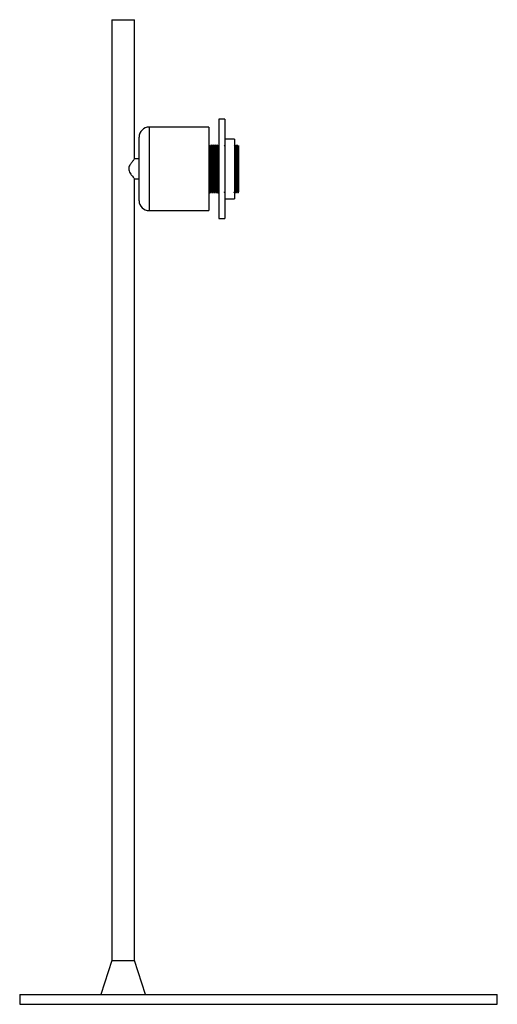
# Paper-space layout '_Izquierda' of a CAD drawing. Header units: millimetres. Extents: x -120 to 120, y 0 to 495.
import ezdxf

# ---------------------------------------------------------------- set-up
doc = ezdxf.new("R2010")
doc.units = ezdxf.units.MM

psp = doc.layouts.new('_Izquierda')

# ---------------------------------------------------------------- linework, layer by layer
at = {"color": 7, "linetype": 'Continuous', "lineweight": 25}
for p, q in [((-73.73, 495), (-73.73, 22)), ((-73.73, 495), (-62.27, 495)), ((-62.27, 424.99), (-62.27, 495)), ((-25, 441), (-55, 441)), ((-25, 441), (-25, 399)), ((-17, 445), (-20, 445)), ((-20, 445), (-20, 395)), ((-17, 445), (-17, 395)), ((-60, 404), (-60, 436)), ((-24.75, 432), (-25, 432)), ((-24.19, 431.46), (-24.44, 431.46)), ((-23.75, 432), (-23.88, 432)), ((-23.19, 431.46), (-23.44, 431.46)), ((-22.75, 432), (-22.88, 432)), ((-22.19, 431.46), (-22.44, 431.46)), ((-21.75, 432), (-21.88, 432)), ((-21.19, 431.46), (-21.44, 431.46)), ((-20.75, 432), (-20.88, 432)), ((-20.19, 431.46), (-20.44, 431.46)), ((-12, 435), (-17, 435)), ((-12, 435), (-12, 405)), ((-11.75, 432), (-11.88, 432)), ((-11.19, 431.46), (-11.44, 431.46)), ((-10.75, 432), (-10.88, 432)), ((-10.19, 431.46), (-10.44, 431.46)), ((-60, 425), (-62.28, 425)), ((-20.88, 420), (-20, 420)), ((-62.32, 415), (-60, 415)), ((-62.27, 22), (-62.27, 415.05)), ((-25, 408), (-24.25, 408)), ((-23.94, 408.54), (-23.69, 408.54)), ((-23.38, 408), (-23.25, 408)), ((-22.94, 408.54), (-22.69, 408.54)), ((-22.38, 408), (-22.25, 408)), ((-21.94, 408.54), (-21.69, 408.54)), ((-21.38, 408), (-21.25, 408)), ((-20.94, 408.54), (-20.69, 408.54)), ((-20.63, 408), (-20, 408)), ((-11.94, 408.54), (-11.69, 408.54)), ((-11.38, 408), (-11.25, 408)), ((-10.94, 408.54), (-10.69, 408.54)), ((-10.38, 408), (-10.25, 408)), ((-17, 405), (-12, 405)), ((-55, 399), (-25, 399)), ((-20, 395), (-17, 395)), ((-73.73, 22), (-79.25, 5)), ((-73.73, 22), (-62.27, 22)), ((-56.75, 5), (-62.27, 22)), ((-120, 5), (-120, 0)), ((-120, 5), (120, 5)), ((120, 0), (120, 5)), ((-120, 0), (120, 0))]:
    psp.add_line(p, q, dxfattribs=at)
at = {"color": 8, "linetype": 'Continuous', "lineweight": 25}
psp.add_line((-55, 441), (-55, 399), dxfattribs=at)
at = {"color": 7, "linetype": 'Continuous', "lineweight": 25}
for centre, start, end in [((-55, 436), 90, 180), ((-55, 404), 180, 270)]:
    psp.add_arc(centre, 5, start, end, dxfattribs=at)
for points, knots in [([(-24.43, 431.46), (-24.49, 431.55), (-24.59, 431.73), (-24.69, 431.91), (-24.75, 432)], [0, 0, 0, 0, 0.499998, 1, 1, 1, 1]), ([(-24.75, 431.97), (-24.73, 431.89), (-24.71, 431.74), (-24.67, 430.5), (-24.63, 428.58), (-24.58, 426.07), (-24.54, 423.14), (-24.5, 420), (-24.46, 416.86), (-24.42, 413.93), (-24.37, 411.42), (-24.33, 409.47), (-24.29, 408.33), (-24.26, 407.87), (-24.25, 408.02), (-24.25, 408.03)], [0, 0, 0, 0, 0.075918, 0.160211, 0.243065, 0.325918, 0.410211, 0.493065, 0.575918, 0.660211, 0.743065, 0.825918, 0.910211, 0.993065, 1, 1, 1, 1]), ([(-24.43, 431.43), (-24.42, 431.36), (-24.4, 431.21), (-24.35, 430.03), (-24.31, 428.2), (-24.27, 425.8), (-24.23, 423), (-24.19, 420), (-24.15, 417), (-24.1, 414.2), (-24.06, 411.8), (-24.02, 409.97), (-23.98, 408.77), (-23.95, 408.62), (-23.94, 408.54)], [0, 0, 0, 0, 0.076455, 0.161335, 0.244767, 0.328199, 0.41308, 0.496511, 0.579943, 0.664824, 0.748256, 0.831688, 0.916568, 1, 1, 1, 1]), ([(-23.88, 432), (-23.93, 431.91), (-24.03, 431.73), (-24.14, 431.55), (-24.19, 431.46)], [0, 0, 0, 0, 0.502728, 1, 1, 1, 1]), ([(-24.19, 431.46), (-24.17, 431.38), (-24.15, 431.23), (-24.1, 430.03), (-24.06, 428.2), (-24.02, 425.8), (-23.98, 423), (-23.94, 420), (-23.9, 417), (-23.85, 414.2), (-23.81, 411.8), (-23.77, 409.97), (-23.73, 408.79), (-23.7, 408.64), (-23.69, 408.57)], [0, 0, 0, 0, 0.083432, 0.168312, 0.251744, 0.335176, 0.420057, 0.503489, 0.58692, 0.671801, 0.755233, 0.838665, 0.923545, 1, 1, 1, 1]), ([(-23.88, 431.97), (-23.88, 431.98), (-23.86, 432.13), (-23.83, 431.67), (-23.79, 430.53), (-23.75, 428.58), (-23.71, 426.07), (-23.67, 423.14), (-23.63, 420), (-23.58, 416.86), (-23.54, 413.93), (-23.5, 411.42), (-23.46, 409.5), (-23.42, 408.24), (-23.39, 408.08), (-23.38, 408)], [0, 0, 0, 0, 0.006888, 0.089171, 0.172883, 0.255166, 0.337449, 0.421161, 0.503444, 0.585727, 0.669439, 0.751722, 0.834005, 0.917717, 1, 1, 1, 1]), ([(-23.43, 431.46), (-23.49, 431.55), (-23.59, 431.73), (-23.69, 431.91), (-23.75, 432)], [0, 0, 0, 0, 0.499998, 1, 1, 1, 1]), ([(-23.75, 431.97), (-23.73, 431.89), (-23.71, 431.74), (-23.67, 430.5), (-23.63, 428.58), (-23.58, 426.07), (-23.54, 423.14), (-23.5, 420), (-23.46, 416.86), (-23.42, 413.93), (-23.38, 411.42), (-23.33, 409.47), (-23.29, 408.33), (-23.26, 407.87), (-23.25, 408.02), (-23.25, 408.03)], [0, 0, 0, 0, 0.075918, 0.160211, 0.243065, 0.325918, 0.410211, 0.493065, 0.575918, 0.660211, 0.743065, 0.825918, 0.910211, 0.993065, 1, 1, 1, 1]), ([(-23.43, 431.43), (-23.42, 431.36), (-23.4, 431.21), (-23.35, 430.03), (-23.31, 428.2), (-23.27, 425.8), (-23.23, 423), (-23.19, 420), (-23.15, 417), (-23.1, 414.2), (-23.06, 411.8), (-23.02, 409.97), (-22.98, 408.77), (-22.95, 408.62), (-22.94, 408.54)], [0, 0, 0, 0, 0.076455, 0.161335, 0.244767, 0.328199, 0.41308, 0.496511, 0.579943, 0.664824, 0.748256, 0.831688, 0.916568, 1, 1, 1, 1]), ([(-22.88, 432), (-22.93, 431.91), (-23.03, 431.73), (-23.14, 431.55), (-23.19, 431.46)], [0, 0, 0, 0, 0.502728, 1, 1, 1, 1]), ([(-23.19, 431.46), (-23.17, 431.38), (-23.15, 431.23), (-23.1, 430.03), (-23.06, 428.2), (-23.02, 425.8), (-22.98, 423), (-22.94, 420), (-22.9, 417), (-22.85, 414.2), (-22.81, 411.8), (-22.77, 409.97), (-22.73, 408.79), (-22.7, 408.64), (-22.69, 408.57)], [0, 0, 0, 0, 0.083432, 0.168312, 0.251744, 0.335176, 0.420057, 0.503489, 0.58692, 0.671801, 0.755233, 0.838665, 0.923545, 1, 1, 1, 1]), ([(-22.88, 431.97), (-22.88, 431.98), (-22.86, 432.13), (-22.83, 431.67), (-22.79, 430.53), (-22.75, 428.58), (-22.71, 426.07), (-22.67, 423.14), (-22.63, 420), (-22.58, 416.86), (-22.54, 413.93), (-22.5, 411.42), (-22.46, 409.5), (-22.42, 408.24), (-22.39, 408.08), (-22.38, 408)], [0, 0, 0, 0, 0.006888, 0.089171, 0.172883, 0.255166, 0.337449, 0.421161, 0.503444, 0.585727, 0.669439, 0.751722, 0.834005, 0.917717, 1, 1, 1, 1]), ([(-22.43, 431.46), (-22.49, 431.55), (-22.59, 431.73), (-22.69, 431.91), (-22.75, 432)], [0, 0, 0, 0, 0.499998, 1, 1, 1, 1]), ([(-22.75, 431.97), (-22.73, 431.89), (-22.71, 431.74), (-22.67, 430.5), (-22.63, 428.58), (-22.58, 426.07), (-22.54, 423.14), (-22.5, 420), (-22.46, 416.86), (-22.42, 413.93), (-22.38, 411.42), (-22.33, 409.47), (-22.29, 408.33), (-22.26, 407.87), (-22.25, 408.02), (-22.25, 408.03)], [0, 0, 0, 0, 0.075918, 0.160211, 0.243065, 0.325918, 0.410211, 0.493065, 0.575918, 0.660211, 0.743065, 0.825918, 0.910211, 0.993065, 1, 1, 1, 1]), ([(-22.43, 431.43), (-22.42, 431.36), (-22.4, 431.21), (-22.35, 430.03), (-22.31, 428.2), (-22.27, 425.8), (-22.23, 423), (-22.19, 420), (-22.15, 417), (-22.1, 414.2), (-22.06, 411.8), (-22.02, 409.97), (-21.98, 408.77), (-21.95, 408.62), (-21.94, 408.54)], [0, 0, 0, 0, 0.0764548, 0.1613354, 0.2447672, 0.3281991, 0.4130796, 0.4965115, 0.5799433, 0.6648239, 0.7482557, 0.8316876, 0.9165682, 1, 1, 1, 1]), ([(-21.88, 432), (-21.93, 431.91), (-22.03, 431.73), (-22.14, 431.55), (-22.19, 431.46)], [0, 0, 0, 0, 0.502728, 1, 1, 1, 1]), ([(-22.19, 431.46), (-22.17, 431.38), (-22.15, 431.23), (-22.1, 430.03), (-22.06, 428.2), (-22.02, 425.8), (-21.98, 423), (-21.94, 420), (-21.9, 417), (-21.85, 414.2), (-21.81, 411.8), (-21.77, 409.97), (-21.73, 408.79), (-21.7, 408.64), (-21.69, 408.57)], [0, 0, 0, 0, 0.083432, 0.168312, 0.251744, 0.335176, 0.420057, 0.503489, 0.58692, 0.671801, 0.755233, 0.838665, 0.923545, 1, 1, 1, 1]), ([(-21.88, 431.97), (-21.88, 431.98), (-21.86, 432.13), (-21.83, 431.67), (-21.79, 430.53), (-21.75, 428.58), (-21.71, 426.07), (-21.67, 423.14), (-21.62, 420), (-21.58, 416.86), (-21.54, 413.93), (-21.5, 411.42), (-21.46, 409.5), (-21.42, 408.24), (-21.39, 408.08), (-21.38, 408)], [0, 0, 0, 0, 0.006888, 0.089171, 0.172883, 0.255166, 0.337449, 0.421161, 0.503444, 0.585727, 0.669439, 0.751722, 0.834005, 0.917717, 1, 1, 1, 1]), ([(-21.43, 431.46), (-21.49, 431.55), (-21.59, 431.73), (-21.69, 431.91), (-21.75, 432)], [0, 0, 0, 0, 0.499998, 1, 1, 1, 1]), ([(-21.75, 432), (-21.74, 431.92), (-21.71, 431.76), (-21.67, 430.5), (-21.62, 428.58), (-21.58, 426.07), (-21.54, 423.14), (-21.5, 420), (-21.46, 416.86), (-21.42, 413.93), (-21.38, 411.42), (-21.33, 409.47), (-21.29, 408.33), (-21.26, 407.87), (-21.25, 408.02), (-21.25, 408.03)], [0, 0, 0, 0, 0.082283, 0.165995, 0.248278, 0.330561, 0.414273, 0.496556, 0.578839, 0.662551, 0.744834, 0.827117, 0.910829, 0.993112, 1, 1, 1, 1]), ([(-21.43, 431.43), (-21.42, 431.36), (-21.4, 431.21), (-21.35, 430.03), (-21.31, 428.2), (-21.27, 425.8), (-21.23, 423), (-21.19, 420), (-21.15, 417), (-21.1, 414.2), (-21.06, 411.8), (-21.02, 409.97), (-20.98, 408.77), (-20.95, 408.62), (-20.94, 408.54)], [0, 0, 0, 0, 0.076455, 0.161335, 0.244767, 0.328199, 0.41308, 0.496511, 0.579943, 0.664824, 0.748256, 0.831688, 0.916568, 1, 1, 1, 1]), ([(-20.88, 432), (-20.93, 431.91), (-21.03, 431.73), (-21.14, 431.55), (-21.19, 431.46)], [0, 0, 0, 0, 0.502728, 1, 1, 1, 1]), ([(-21.19, 431.46), (-21.17, 431.38), (-21.15, 431.23), (-21.1, 430.03), (-21.06, 428.2), (-21.02, 425.8), (-20.98, 423), (-20.94, 420), (-20.9, 417), (-20.85, 414.2), (-20.81, 411.8), (-20.77, 409.97), (-20.73, 408.79), (-20.7, 408.64), (-20.69, 408.57)], [0, 0, 0, 0, 0.083432, 0.168312, 0.251744, 0.335176, 0.420057, 0.503489, 0.58692, 0.671801, 0.755233, 0.838665, 0.923545, 1, 1, 1, 1]), ([(-20.88, 431.97), (-20.88, 431.98), (-20.86, 432.13), (-20.83, 431.67), (-20.79, 430.53), (-20.75, 428.58), (-20.71, 426.07), (-20.67, 423.14), (-20.63, 420), (-20.58, 416.86), (-20.54, 413.93), (-20.5, 411.42), (-20.46, 409.5), (-20.42, 408.24), (-20.39, 408.08), (-20.38, 408)], [0, 0, 0, 0, 0.006888, 0.089171, 0.172883, 0.255166, 0.337449, 0.421161, 0.503444, 0.585727, 0.669439, 0.751722, 0.834005, 0.917717, 1, 1, 1, 1]), ([(-20.43, 431.46), (-20.49, 431.55), (-20.59, 431.73), (-20.69, 431.91), (-20.75, 432)], [0, 0, 0, 0, 0.499998, 1, 1, 1, 1]), ([(-20.75, 431.97), (-20.73, 431.89), (-20.71, 431.74), (-20.67, 430.5), (-20.63, 428.58), (-20.58, 426.07), (-20.54, 423.14), (-20.5, 420), (-20.46, 416.86), (-20.42, 413.93), (-20.38, 411.42), (-20.33, 409.47), (-20.29, 408.33), (-20.26, 407.87), (-20.25, 408.02), (-20.25, 408.03)], [0, 0, 0, 0, 0.075918, 0.160211, 0.243065, 0.325918, 0.410211, 0.493065, 0.575918, 0.660211, 0.743065, 0.825918, 0.910211, 0.993065, 1, 1, 1, 1]), ([(-20.43, 431.43), (-20.42, 431.36), (-20.4, 431.21), (-20.35, 430.03), (-20.31, 428.2), (-20.27, 425.8), (-20.23, 423), (-20.2, 420.99), (-20.19, 420)], [0, 0, 0, 0, 0.153984, 0.324938, 0.492974, 0.66101, 0.831964, 1, 1, 1, 1]), ([(-19.88, 432), (-19.93, 431.91), (-20.03, 431.73), (-20.14, 431.55), (-20.19, 431.46)], [0, 0, 0, 0, 0.502728, 1, 1, 1, 1]), ([(-20.12, 431.97), (-20.12, 431.98), (-20.14, 432.13), (-20.15, 431.95), (-20.17, 431.49), (-20.17, 431.44)], [0, 0, 0, 0, 0.068914, 0.892214, 1, 1, 1, 1]), ([(-16.88, 432), (-16.93, 431.91), (-17.03, 431.73), (-17.14, 431.55), (-17.19, 431.46)], [0, 0, 0, 0, 0.502728, 1, 1, 1, 1]), ([(-11.88, 432), (-11.93, 431.91), (-12.03, 431.73), (-12.14, 431.55), (-12.19, 431.46)], [0, 0, 0, 0, 0.5027283, 1, 1, 1, 1]), ([(-11.88, 431.97), (-11.88, 431.98), (-11.86, 432.13), (-11.83, 431.67), (-11.79, 430.53), (-11.75, 428.58), (-11.71, 426.07), (-11.67, 423.14), (-11.63, 420), (-11.58, 416.86), (-11.54, 413.93), (-11.5, 411.42), (-11.46, 409.5), (-11.42, 408.24), (-11.39, 408.08), (-11.38, 408)], [0, 0, 0, 0, 0.006888, 0.089171, 0.172883, 0.255166, 0.337449, 0.421161, 0.503444, 0.585727, 0.669439, 0.751722, 0.834005, 0.917717, 1, 1, 1, 1]), ([(-11.43, 431.46), (-11.49, 431.55), (-11.59, 431.73), (-11.69, 431.91), (-11.75, 432)], [0, 0, 0, 0, 0.499998, 1, 1, 1, 1]), ([(-11.75, 431.97), (-11.73, 431.89), (-11.71, 431.74), (-11.67, 430.5), (-11.63, 428.58), (-11.58, 426.07), (-11.54, 423.14), (-11.5, 420), (-11.46, 416.86), (-11.42, 413.93), (-11.38, 411.42), (-11.33, 409.47), (-11.29, 408.33), (-11.26, 407.87), (-11.25, 408.02), (-11.25, 408.03)], [0, 0, 0, 0, 0.075918, 0.160211, 0.243065, 0.325918, 0.410211, 0.493065, 0.575918, 0.660211, 0.743065, 0.825918, 0.910211, 0.993065, 1, 1, 1, 1]), ([(-11.43, 431.43), (-11.42, 431.36), (-11.4, 431.21), (-11.35, 430.03), (-11.31, 428.2), (-11.27, 425.8), (-11.23, 423), (-11.19, 420), (-11.15, 417), (-11.1, 414.2), (-11.06, 411.8), (-11.02, 409.97), (-10.98, 408.77), (-10.95, 408.62), (-10.94, 408.54)], [0, 0, 0, 0, 0.076455, 0.161335, 0.244767, 0.328199, 0.41308, 0.496511, 0.579943, 0.664824, 0.748256, 0.831688, 0.916568, 1, 1, 1, 1]), ([(-10.88, 432), (-10.93, 431.91), (-11.03, 431.73), (-11.14, 431.55), (-11.19, 431.46)], [0, 0, 0, 0, 0.5027283, 1, 1, 1, 1]), ([(-11.19, 431.46), (-11.17, 431.38), (-11.15, 431.23), (-11.1, 430.03), (-11.06, 428.2), (-11.02, 425.8), (-10.98, 423), (-10.94, 420), (-10.9, 417), (-10.85, 414.2), (-10.81, 411.8), (-10.77, 409.97), (-10.73, 408.79), (-10.7, 408.64), (-10.69, 408.57)], [0, 0, 0, 0, 0.083432, 0.168312, 0.251744, 0.335176, 0.420057, 0.503489, 0.58692, 0.671801, 0.755233, 0.838665, 0.923545, 1, 1, 1, 1]), ([(-10.88, 431.97), (-10.88, 431.98), (-10.86, 432.13), (-10.83, 431.67), (-10.79, 430.53), (-10.75, 428.58), (-10.71, 426.07), (-10.67, 423.14), (-10.62, 420), (-10.58, 416.86), (-10.54, 413.93), (-10.5, 411.42), (-10.46, 409.5), (-10.42, 408.24), (-10.39, 408.08), (-10.38, 408)], [0, 0, 0, 0, 0.006888, 0.089171, 0.172883, 0.255166, 0.337449, 0.421161, 0.503444, 0.585727, 0.669439, 0.751722, 0.834005, 0.917717, 1, 1, 1, 1]), ([(-10.43, 431.46), (-10.49, 431.55), (-10.59, 431.73), (-10.69, 431.91), (-10.75, 432)], [0, 0, 0, 0, 0.499998, 1, 1, 1, 1]), ([(-10.75, 432), (-10.74, 431.92), (-10.71, 431.76), (-10.67, 430.5), (-10.62, 428.58), (-10.58, 426.07), (-10.54, 423.14), (-10.5, 420), (-10.46, 416.86), (-10.42, 413.93), (-10.38, 411.42), (-10.33, 409.47), (-10.29, 408.33), (-10.26, 407.87), (-10.25, 408.02), (-10.25, 408.03)], [0, 0, 0, 0, 0.082283, 0.165995, 0.248278, 0.330561, 0.414273, 0.496556, 0.578839, 0.662551, 0.744834, 0.827117, 0.910829, 0.993112, 1, 1, 1, 1]), ([(-10.43, 431.43), (-10.42, 431.36), (-10.4, 431.21), (-10.35, 430.03), (-10.31, 428.2), (-10.27, 425.8), (-10.23, 423), (-10.19, 420), (-10.15, 417), (-10.1, 414.2), (-10.06, 411.81), (-10.03, 410.25), (-10.01, 409.63), (-10, 409.41)], [0, 0, 0, 0, 0.0874548, 0.1845476, 0.2799832, 0.3754189, 0.4725117, 0.5679473, 0.6633829, 0.7604757, 0.8559114, 0.951347, 1, 1, 1, 1]), ([(-10.02, 431.75), (-10.02, 431.75), (-10.08, 431.65), (-10.14, 431.55), (-10.19, 431.46)], [0, 0, 0, 0, 0.094841, 1, 1, 1, 1]), ([(-10.19, 431.46), (-10.17, 431.46), (-10.16, 431.3), (-10.13, 430.64), (-10.11, 430.14), (-10.08, 429.2), (-10.08, 428.85), (-10.07, 428.3), (-10.06, 428.11), (-10.06, 427.71), (-10.05, 427.5), (-10.03, 426.42), (-10.02, 425.44), (-10, 424.39)], [0, 0, 0, 0, 0.25, 0.25, 0.5, 0.5, 0.625, 0.625, 0.6875, 0.6875, 0.75, 0.75, 1, 1, 1, 1]), ([(-10, 431.74), (-10, 431.76), (-10, 431.88), (-10, 431.58), (-10, 430.92), (-10, 429.17), (-10, 426.68), (-10, 424.93), (-10, 424.39)], [0, 0, 0, 0, 0.019485, 0.161431, 0.307657, 0.589397, 0.871201, 1, 1, 1, 1]), ([(-62.28, 424.99), (-62.28, 424.99), (-62.22, 425.06), (-62.42, 424.83), (-62.88, 424.3), (-63.71, 423.29), (-64.57, 422.07), (-65.12, 420.92), (-65.18, 420.27), (-65.21, 420)], [0, 0, 0, 0, 0.009157, 0.163643, 0.317668, 0.54227, 0.771689, 0.903002, 1, 1, 1, 1]), ([(-10, 424.39), (-10, 423.69), (-10, 422.97), (-10, 421.5), (-10, 420.75), (-10, 419.25), (-10, 418.5), (-10, 417.03), (-10, 416.31), (-10, 414.92), (-10, 414.26), (-10, 413.01), (-10, 412.43), (-10, 410.84), (-10, 409.99), (-10, 409.41)], [0, 0, 0, 0, 0.125, 0.125, 0.25, 0.25, 0.375, 0.375, 0.5, 0.5, 0.625, 0.625, 0.75, 0.75, 1, 1, 1, 1]), ([(-65.21, 420), (-65.17, 419.68), (-65.08, 418.89), (-64.35, 417.58), (-63.41, 416.34), (-62.66, 415.45), (-62.29, 415.02), (-62.31, 415.04), (-62.32, 415.05)], [0, 0, 0, 0, 0.114302, 0.279789, 0.541843, 0.743422, 0.907174, 1, 1, 1, 1]), ([(-20.63, 408), (-20.63, 408), (-20.64, 408.07), (-20.67, 408.38), (-20.68, 408.61), (-20.7, 409.22), (-20.71, 409.6), (-20.73, 410.47), (-20.74, 410.97), (-20.76, 412.06), (-20.77, 412.66), (-20.79, 413.97), (-20.8, 414.67), (-20.82, 416.14), (-20.83, 416.91), (-20.86, 418.45), (-20.87, 419.23), (-20.88, 420)], [0, 0, 0, 0, 0.125, 0.125, 0.25, 0.25, 0.375, 0.375, 0.5, 0.5, 0.625, 0.625, 0.75, 0.75, 0.875, 0.875, 1, 1, 1, 1]), ([(-24.25, 408), (-24.19, 408.09), (-24.09, 408.27), (-23.99, 408.45), (-23.94, 408.54)], [0, 0, 0, 0, 0.502728, 1, 1, 1, 1]), ([(-23.69, 408.54), (-23.64, 408.45), (-23.53, 408.27), (-23.43, 408.09), (-23.38, 408)], [0, 0, 0, 0, 0.499998, 1, 1, 1, 1]), ([(-23.25, 408), (-23.19, 408.09), (-23.09, 408.27), (-22.99, 408.45), (-22.94, 408.54)], [0, 0, 0, 0, 0.502728, 1, 1, 1, 1]), ([(-22.69, 408.54), (-22.64, 408.45), (-22.53, 408.27), (-22.43, 408.09), (-22.38, 408)], [0, 0, 0, 0, 0.499998, 1, 1, 1, 1]), ([(-22.25, 408), (-22.19, 408.09), (-22.09, 408.27), (-21.99, 408.45), (-21.94, 408.54)], [0, 0, 0, 0, 0.502728, 1, 1, 1, 1]), ([(-21.69, 408.54), (-21.64, 408.45), (-21.53, 408.27), (-21.43, 408.09), (-21.38, 408)], [0, 0, 0, 0, 0.499998, 1, 1, 1, 1]), ([(-21.25, 408), (-21.19, 408.09), (-21.09, 408.27), (-20.99, 408.45), (-20.94, 408.54)], [0, 0, 0, 0, 0.502728, 1, 1, 1, 1]), ([(-20.69, 408.54), (-20.64, 408.45), (-20.58, 408.35), (-20.51, 408.24), (-20.5, 408.22)], [0, 0, 0, 0, 0.833332, 1, 1, 1, 1]), ([(-20.25, 408), (-20.19, 408.09), (-20.09, 408.27), (-19.99, 408.45), (-19.94, 408.54)], [0, 0, 0, 0, 0.502728, 1, 1, 1, 1]), ([(-17.25, 408), (-17.19, 408.09), (-17.09, 408.27), (-16.99, 408.45), (-16.94, 408.54)], [0, 0, 0, 0, 0.502728, 1, 1, 1, 1]), ([(-12.25, 408), (-12.19, 408.09), (-12.09, 408.27), (-11.99, 408.45), (-11.94, 408.54)], [0, 0, 0, 0, 0.502728, 1, 1, 1, 1]), ([(-12, 409.51), (-11.99, 409.29), (-11.97, 408.66), (-11.95, 408.59), (-11.94, 408.54)], [0, 0, 0, 0, 0.33717, 1, 1, 1, 1]), ([(-11.69, 408.54), (-11.64, 408.45), (-11.53, 408.27), (-11.43, 408.09), (-11.38, 408)], [0, 0, 0, 0, 0.499998, 1, 1, 1, 1]), ([(-11.25, 408), (-11.19, 408.09), (-11.09, 408.27), (-10.99, 408.45), (-10.94, 408.54)], [0, 0, 0, 0, 0.502728, 1, 1, 1, 1]), ([(-10.69, 408.54), (-10.64, 408.45), (-10.53, 408.27), (-10.43, 408.09), (-10.38, 408)], [0, 0, 0, 0, 0.499998, 1, 1, 1, 1]), ([(-10.25, 408), (-10.19, 408.09), (-10.09, 408.27), (-9.99, 408.45), (-9.93, 408.54)], [0, 0, 0, 0, 0.500002, 1, 1, 1, 1]), ([(-10, 409.41), (-10, 409.24), (-10, 408.64), (-10, 408.55), (-10, 408.49)], [0, 0, 0, 0, 0.279367, 1, 1, 1, 1])]:
    psp.add_open_spline(points, degree=3, knots=knots, dxfattribs=at)

doc.saveas('drawing.dxf')
